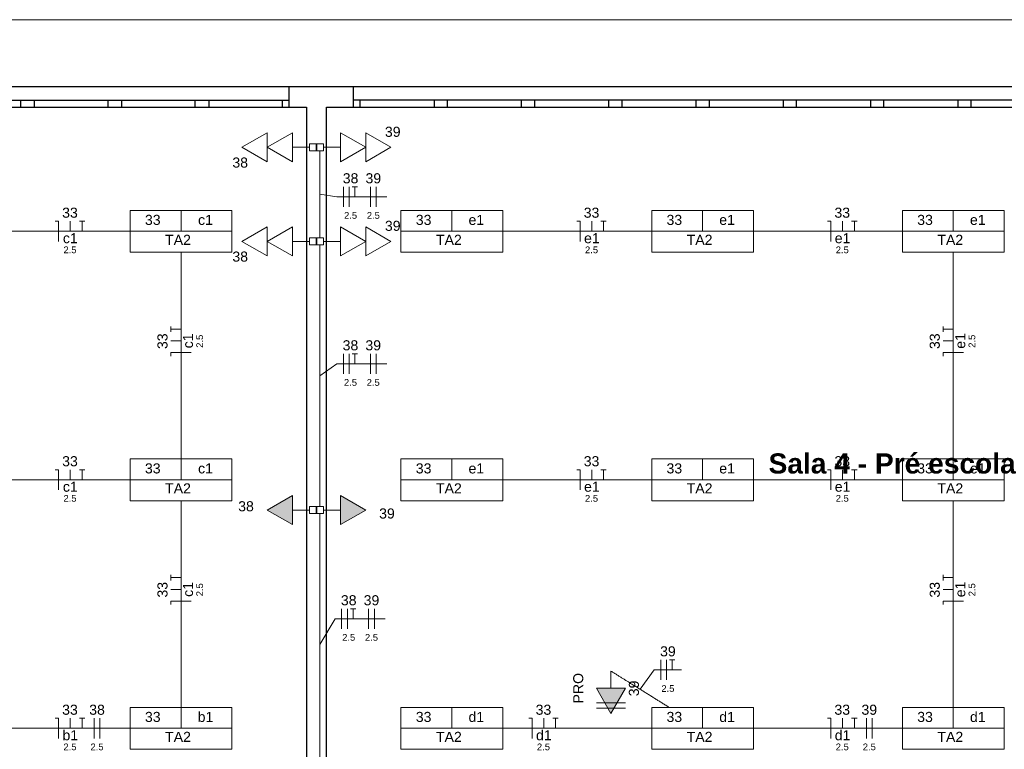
# Model space of a CAD drawing. Header units: millimetres. Extents: x 55082 to 85113, y -5867 to -946.
# Tile 17 of 77: x 57098 to 57831, y -3525 to -2982. Entities that reach past the tile are written whole.
import ezdxf

# ---------------------------------------------------------------- set-up
doc = ezdxf.new("R2010")
doc.units = ezdxf.units.MM
doc.header["$MEASUREMENT"] = 0
for name, color, linetype, lineweight in [('EL-Condutos', 5, 'Continuous', 20), ('EL-Fios (Fase 1)', 7, 'Continuous', 5), ('EL-Fios (Fase 2)', 7, 'Continuous', 5), ('EL-Fios (Neutro)', 7, 'Continuous', 5), ('EL-Fios (Retorno)', 7, 'Continuous', 5), ('EL-Fios (Terra)', 7, 'Continuous', 5), ('EL-Textos fios', 7, 'Continuous', 20), ('FINA', 8, 'Continuous', 5), ('P-SIMBOL', 5, 'Continuous', 20), ('Textos', 7, 'Continuous', 5)]:
    doc.layers.add(name, color=color, linetype=linetype, lineweight=lineweight)
doc.styles.add('Arial', font='arial.ttf')
doc.styles.add('ArialN', font='arialbd.ttf')

msp = doc.modelspace()

# ---------------------------------------------------------------- hatches: boundary and pattern name
at = {"layer": 'P-SIMBOL', "linetype": 'Continuous'}
for points in [[(57300.77, -3336.32), (57282.02, -3347.14), (57300.77, -3357.97)], [(57336.68, -3357.97), (57355.43, -3347.14), (57336.68, -3336.32)], [(57527.16, -3479.83), (57537.99, -3498.58), (57548.81, -3479.83)]]:
    msp.add_hatch(color=256, dxfattribs=at).paths.add_polyline_path(points)

# ---------------------------------------------------------------- linework, layer by layer
for p, q in [((58752.48, -3032.14), (55586.23, -3032.14)), ((57298.51, -3047.14), (57298.51, -3032.14)), ((57298.51, -3047.14), (57298.51, -3032.14)), ((57346.23, -3047.14), (57346.23, -3032.14)), ((57346.23, -3047.14), (57346.23, -3032.14)), ((56778.51, -3042.14), (57298.51, -3042.14)), ((57098.51, -3047.14), (57098.51, -3042.14)), ((57108.51, -3042.14), (57108.51, -3047.14)), ((57163.51, -3047.14), (57163.51, -3042.14)), ((57173.51, -3042.14), (57173.51, -3047.14)), ((57228.51, -3047.14), (57228.51, -3042.14)), ((57238.51, -3042.14), (57238.51, -3047.14)), ((57293.51, -3047.14), (57293.51, -3042.14)), ((57866.23, -3042.14), (57346.23, -3042.14)), ((57351.23, -3047.14), (57351.23, -3042.14)), ((57406.23, -3042.14), (57406.23, -3047.14)), ((57416.23, -3047.14), (57416.23, -3042.14)), ((57471.23, -3042.14), (57471.23, -3047.14)), ((57481.23, -3047.14), (57481.23, -3042.14)), ((57536.23, -3042.14), (57536.23, -3047.14)), ((57546.23, -3047.14), (57546.23, -3042.14)), ((57601.23, -3042.14), (57601.23, -3047.14)), ((57611.23, -3047.14), (57611.23, -3042.14)), ((57666.23, -3042.14), (57666.23, -3047.14)), ((57676.23, -3047.14), (57676.23, -3042.14)), ((57731.23, -3042.14), (57731.23, -3047.14)), ((57741.23, -3047.14), (57741.23, -3042.14)), ((57796.23, -3042.14), (57796.23, -3047.14)), ((57806.23, -3047.14), (57806.23, -3042.14))]:
    msp.add_line(p, q)
for points in [[(56751.23, -3047.14), (57311.23, -3047.14)], [(57311.23, -3047.14), (57311.23, -3787.14)], [(57326.23, -3047.14), (57886.23, -3047.14)], [(57326.23, -3787.14), (57326.23, -3047.14)]]:
    msp.add_lwpolyline(points)
at = {"layer": 'EL-Condutos', "linetype": 'Continuous', "ltscale": 50}
for points in [[(57321.23, -3144.53), (57321.23, -3141.47), (57321.23, -3138.6), (57321.23, -3135.9), (57321.23, -3133.36), (57321.23, -3130.96), (57321.23, -3128.7), (57321.23, -3126.56), (57321.23, -3124.53), (57321.23, -3122.59), (57321.23, -3120.72), (57321.23, -3118.93), (57321.23, -3117.19), (57321.23, -3115.48), (57321.23, -3113.81), (57321.23, -3112.14), (57321.23, -3110.48), (57321.23, -3108.81), (57321.23, -3107.1), (57321.23, -3105.36), (57321.23, -3103.56), (57321.23, -3101.7), (57321.23, -3099.76), (57321.23, -3097.73), (57321.23, -3095.58), (57321.23, -3093.32), (57321.23, -3090.93), (57321.23, -3088.39), (57321.23, -3085.69), (57321.23, -3082.82), (57321.23, -3079.76)], [(57179.95, -3139.64), (57175.36, -3139.64), (57170.95, -3139.64), (57166.72, -3139.64), (57162.64, -3139.64), (57158.72, -3139.64), (57154.92, -3139.64), (57151.25, -3139.64), (57147.68, -3139.64), (57144.2, -3139.64), (57140.81, -3139.64), (57137.48, -3139.64), (57134.2, -3139.64), (57130.96, -3139.64), (57127.75, -3139.64), (57124.56, -3139.64), (57121.36, -3139.64), (57118.15, -3139.64), (57114.92, -3139.64), (57111.64, -3139.64), (57108.31, -3139.64), (57104.92, -3139.64), (57101.44, -3139.64), (57097.87, -3139.64), (57094.2, -3139.64), (57090.4, -3139.64), (57086.47, -3139.64), (57082.4, -3139.64), (57078.17, -3139.64), (57073.76, -3139.64), (57069.17, -3139.64)], [(57457.5, -3139.64), (57462.09, -3139.64), (57466.5, -3139.64), (57470.73, -3139.64), (57474.81, -3139.64), (57478.73, -3139.64), (57482.53, -3139.64), (57486.2, -3139.64), (57489.77, -3139.64), (57493.25, -3139.64), (57496.64, -3139.64), (57499.97, -3139.64), (57503.25, -3139.64), (57506.49, -3139.64), (57509.7, -3139.64), (57512.89, -3139.64), (57516.09, -3139.64), (57519.3, -3139.64), (57522.53, -3139.64), (57525.81, -3139.64), (57529.14, -3139.64), (57532.54, -3139.64), (57536.01, -3139.64), (57539.58, -3139.64), (57543.25, -3139.64), (57547.05, -3139.64), (57550.98, -3139.64), (57555.05, -3139.64), (57559.29, -3139.64), (57563.69, -3139.64), (57568.28, -3139.64)], [(57644.17, -3139.64), (57648.76, -3139.64), (57653.17, -3139.64), (57657.4, -3139.64), (57661.47, -3139.64), (57665.4, -3139.64), (57669.2, -3139.64), (57672.87, -3139.64), (57676.44, -3139.64), (57679.92, -3139.64), (57683.31, -3139.64), (57686.64, -3139.64), (57689.92, -3139.64), (57693.15, -3139.64), (57696.36, -3139.64), (57699.56, -3139.64), (57702.75, -3139.64), (57705.96, -3139.64), (57709.2, -3139.64), (57712.48, -3139.64), (57715.81, -3139.64), (57719.2, -3139.64), (57722.68, -3139.64), (57726.25, -3139.64), (57729.92, -3139.64), (57733.72, -3139.64), (57737.64, -3139.64), (57741.72, -3139.64), (57745.95, -3139.64), (57750.36, -3139.64), (57754.95, -3139.64)], [(57321.23, -3344.5), (57321.23, -3335.16), (57321.23, -3326.41), (57321.23, -3318.21), (57321.23, -3310.51), (57321.23, -3303.27), (57321.23, -3296.46), (57321.23, -3290.03), (57321.23, -3283.93), (57321.23, -3278.13), (57321.23, -3272.58), (57321.23, -3267.24), (57321.23, -3262.07), (57321.23, -3257.02), (57321.23, -3252.06), (57321.23, -3247.14), (57321.23, -3242.23), (57321.23, -3237.27), (57321.23, -3232.22), (57321.23, -3227.05), (57321.23, -3221.71), (57321.23, -3216.16), (57321.23, -3210.36), (57321.23, -3204.26), (57321.23, -3197.83), (57321.23, -3191.01), (57321.23, -3183.78), (57321.23, -3176.08), (57321.23, -3167.88), (57321.23, -3159.13), (57321.23, -3149.79)], [(57217.89, -3308.95), (57217.89, -3301.94), (57217.89, -3295.31), (57217.89, -3289.05), (57217.89, -3283.13), (57217.89, -3277.51), (57217.89, -3272.18), (57217.89, -3267.1), (57217.89, -3262.24), (57217.89, -3257.57), (57217.89, -3253.08), (57217.89, -3248.72), (57217.89, -3244.48), (57217.89, -3240.32), (57217.89, -3236.22), (57217.89, -3232.14), (57217.89, -3228.07), (57217.89, -3223.97), (57217.89, -3219.81), (57217.89, -3215.57), (57217.89, -3211.21), (57217.89, -3206.72), (57217.89, -3202.05), (57217.89, -3197.19), (57217.89, -3192.11), (57217.89, -3186.77), (57217.89, -3181.16), (57217.89, -3175.24), (57217.89, -3168.98), (57217.89, -3162.35), (57217.89, -3155.34)], [(57792.89, -3155.34), (57792.89, -3162.35), (57792.89, -3168.98), (57792.89, -3175.24), (57792.89, -3181.16), (57792.89, -3186.77), (57792.89, -3192.11), (57792.89, -3197.19), (57792.89, -3202.05), (57792.89, -3206.72), (57792.89, -3211.21), (57792.89, -3215.57), (57792.89, -3219.81), (57792.89, -3223.97), (57792.89, -3228.07), (57792.89, -3232.14), (57792.89, -3236.22), (57792.89, -3240.32), (57792.89, -3244.48), (57792.89, -3248.72), (57792.89, -3253.08), (57792.89, -3257.57), (57792.89, -3262.24), (57792.89, -3267.1), (57792.89, -3272.18), (57792.89, -3277.51), (57792.89, -3283.13), (57792.89, -3289.05), (57792.89, -3295.31), (57792.89, -3301.94), (57792.89, -3308.95)], [(57179.95, -3324.64), (57175.36, -3324.64), (57170.95, -3324.64), (57166.72, -3324.64), (57162.64, -3324.64), (57158.72, -3324.64), (57154.92, -3324.64), (57151.25, -3324.64), (57147.68, -3324.64), (57144.2, -3324.64), (57140.81, -3324.64), (57137.48, -3324.64), (57134.2, -3324.64), (57130.96, -3324.64), (57127.75, -3324.64), (57124.56, -3324.64), (57121.36, -3324.64), (57118.15, -3324.64), (57114.92, -3324.64), (57111.64, -3324.64), (57108.31, -3324.64), (57104.92, -3324.64), (57101.44, -3324.64), (57097.87, -3324.64), (57094.2, -3324.64), (57090.4, -3324.64), (57086.47, -3324.64), (57082.4, -3324.64), (57078.17, -3324.64), (57073.76, -3324.64), (57069.17, -3324.64)], [(57568.28, -3324.64), (57563.69, -3324.64), (57559.29, -3324.64), (57555.05, -3324.64), (57550.98, -3324.64), (57547.05, -3324.64), (57543.25, -3324.64), (57539.58, -3324.64), (57536.01, -3324.64), (57532.54, -3324.64), (57529.14, -3324.64), (57525.81, -3324.64), (57522.53, -3324.64), (57519.3, -3324.64), (57516.09, -3324.64), (57512.89, -3324.64), (57509.7, -3324.64), (57506.49, -3324.64), (57503.25, -3324.64), (57499.97, -3324.64), (57496.64, -3324.64), (57493.25, -3324.64), (57489.77, -3324.64), (57486.2, -3324.64), (57482.53, -3324.64), (57478.73, -3324.64), (57474.81, -3324.64), (57470.73, -3324.64), (57466.5, -3324.64), (57462.09, -3324.64), (57457.5, -3324.64)], [(57754.95, -3324.64), (57750.36, -3324.64), (57745.95, -3324.64), (57741.72, -3324.64), (57737.64, -3324.64), (57733.72, -3324.64), (57729.92, -3324.64), (57726.25, -3324.64), (57722.68, -3324.64), (57719.2, -3324.64), (57715.81, -3324.64), (57712.48, -3324.64), (57709.2, -3324.64), (57705.96, -3324.64), (57702.75, -3324.64), (57699.56, -3324.64), (57696.36, -3324.64), (57693.15, -3324.64), (57689.92, -3324.64), (57686.64, -3324.64), (57683.31, -3324.64), (57679.92, -3324.64), (57676.44, -3324.64), (57672.87, -3324.64), (57669.2, -3324.64), (57665.4, -3324.64), (57661.47, -3324.64), (57657.4, -3324.64), (57653.17, -3324.64), (57648.76, -3324.64), (57644.17, -3324.64)], [(57217.89, -3493.95), (57217.89, -3486.94), (57217.89, -3480.31), (57217.89, -3474.05), (57217.89, -3468.13), (57217.89, -3462.51), (57217.89, -3457.18), (57217.89, -3452.1), (57217.89, -3447.24), (57217.89, -3442.57), (57217.89, -3438.08), (57217.89, -3433.72), (57217.89, -3429.48), (57217.89, -3425.32), (57217.89, -3421.22), (57217.89, -3417.14), (57217.89, -3413.07), (57217.89, -3408.97), (57217.89, -3404.81), (57217.89, -3400.57), (57217.89, -3396.21), (57217.89, -3391.72), (57217.89, -3387.05), (57217.89, -3382.19), (57217.89, -3377.11), (57217.89, -3371.77), (57217.89, -3366.16), (57217.89, -3360.24), (57217.89, -3353.98), (57217.89, -3347.35), (57217.89, -3340.34)], [(57792.89, -3493.95), (57792.89, -3486.94), (57792.89, -3480.31), (57792.89, -3474.05), (57792.89, -3468.13), (57792.89, -3462.51), (57792.89, -3457.18), (57792.89, -3452.1), (57792.89, -3447.24), (57792.89, -3442.57), (57792.89, -3438.08), (57792.89, -3433.72), (57792.89, -3429.48), (57792.89, -3425.32), (57792.89, -3421.22), (57792.89, -3417.14), (57792.89, -3413.07), (57792.89, -3408.97), (57792.89, -3404.81), (57792.89, -3400.57), (57792.89, -3396.21), (57792.89, -3391.72), (57792.89, -3387.05), (57792.89, -3382.19), (57792.89, -3377.11), (57792.89, -3371.77), (57792.89, -3366.16), (57792.89, -3360.24), (57792.89, -3353.98), (57792.89, -3347.35), (57792.89, -3340.34)], [(57321.23, -3544.5), (57321.23, -3535.16), (57321.23, -3526.41), (57321.23, -3518.21), (57321.23, -3510.51), (57321.23, -3503.27), (57321.23, -3496.46), (57321.23, -3490.03), (57321.23, -3483.93), (57321.23, -3478.13), (57321.23, -3472.58), (57321.23, -3467.24), (57321.23, -3462.07), (57321.23, -3457.02), (57321.23, -3452.06), (57321.23, -3447.14), (57321.23, -3442.23), (57321.23, -3437.27), (57321.23, -3432.22), (57321.23, -3427.05), (57321.23, -3421.71), (57321.23, -3416.16), (57321.23, -3410.36), (57321.23, -3404.26), (57321.23, -3397.83), (57321.23, -3391.01), (57321.23, -3383.78), (57321.23, -3376.08), (57321.23, -3367.88), (57321.23, -3359.13), (57321.23, -3349.79)], [(57581.27, -3494.06), (57580, -3493.27), (57578.77, -3492.5), (57577.56, -3491.74), (57576.37, -3491), (57575.2, -3490.27), (57574.04, -3489.55), (57572.89, -3488.83), (57571.75, -3488.11), (57570.6, -3487.39), (57569.44, -3486.67), (57568.28, -3485.94), (57567.1, -3485.21), (57565.9, -3484.46), (57564.67, -3483.69), (57563.42, -3482.91), (57562.13, -3482.11), (57560.81, -3481.28), (57559.44, -3480.42), (57558.02, -3479.54), (57556.55, -3478.62), (57555.03, -3477.67), (57553.44, -3476.68), (57551.79, -3475.65), (57550.07, -3474.57), (57548.27, -3473.45), (57546.39, -3472.27), (57544.43, -3471.05), (57542.38, -3469.77), (57540.23, -3468.43), (57537.99, -3467.03)], [(57179.95, -3509.64), (57175.36, -3509.64), (57170.95, -3509.64), (57166.72, -3509.64), (57162.64, -3509.64), (57158.72, -3509.64), (57154.92, -3509.64), (57151.25, -3509.64), (57147.68, -3509.64), (57144.2, -3509.64), (57140.81, -3509.64), (57137.48, -3509.64), (57134.2, -3509.64), (57130.96, -3509.64), (57127.75, -3509.64), (57124.56, -3509.64), (57121.36, -3509.64), (57118.15, -3509.64), (57114.92, -3509.64), (57111.64, -3509.64), (57108.31, -3509.64), (57104.92, -3509.64), (57101.44, -3509.64), (57097.87, -3509.64), (57094.2, -3509.64), (57090.4, -3509.64), (57086.47, -3509.64), (57082.4, -3509.64), (57078.17, -3509.64), (57073.76, -3509.64), (57069.17, -3509.64)], [(57568.28, -3509.64), (57563.69, -3509.64), (57559.29, -3509.64), (57555.05, -3509.64), (57550.98, -3509.64), (57547.05, -3509.64), (57543.25, -3509.64), (57539.58, -3509.64), (57536.01, -3509.64), (57532.54, -3509.64), (57529.14, -3509.64), (57525.81, -3509.64), (57522.53, -3509.64), (57519.3, -3509.64), (57516.09, -3509.64), (57512.89, -3509.64), (57509.7, -3509.64), (57506.49, -3509.64), (57503.25, -3509.64), (57499.97, -3509.64), (57496.64, -3509.64), (57493.25, -3509.64), (57489.77, -3509.64), (57486.2, -3509.64), (57482.53, -3509.64), (57478.73, -3509.64), (57474.81, -3509.64), (57470.73, -3509.64), (57466.5, -3509.64), (57462.09, -3509.64), (57457.5, -3509.64)], [(57754.95, -3509.64), (57750.36, -3509.64), (57745.95, -3509.64), (57741.72, -3509.64), (57737.64, -3509.64), (57733.72, -3509.64), (57729.92, -3509.64), (57726.25, -3509.64), (57722.68, -3509.64), (57719.2, -3509.64), (57715.81, -3509.64), (57712.48, -3509.64), (57709.2, -3509.64), (57705.96, -3509.64), (57702.75, -3509.64), (57699.56, -3509.64), (57696.36, -3509.64), (57693.15, -3509.64), (57689.92, -3509.64), (57686.64, -3509.64), (57683.31, -3509.64), (57679.92, -3509.64), (57676.44, -3509.64), (57672.87, -3509.64), (57669.2, -3509.64), (57665.4, -3509.64), (57661.47, -3509.64), (57657.4, -3509.64), (57653.17, -3509.64), (57648.76, -3509.64), (57644.17, -3509.64)]]:
    msp.add_spline(points, degree=3, dxfattribs=at)
at = {"layer": 'EL-Fios (Fase 1)'}
for p, q in [((57338.82, -3121.53), (57338.82, -3106.53)), ((57358.91, -3121.53), (57358.91, -3106.53)), ((57338.74, -3245.86), (57338.74, -3230.86)), ((57358.83, -3245.86), (57358.83, -3230.86)), ((57337.45, -3435.64), (57337.45, -3420.64)), ((57357.54, -3435.64), (57357.54, -3420.64)), ((57575.09, -3473.68), (57575.09, -3458.68)), ((57153.2, -3517.14), (57153.2, -3502.14)), ((57728.2, -3517.14), (57728.2, -3502.14))]:
    msp.add_line(p, q, dxfattribs=at)
at = {"layer": 'EL-Fios (Fase 2)'}
for p, q in [((57343.11, -3121.53), (57343.11, -3106.53)), ((57363.2, -3121.53), (57363.2, -3106.53)), ((57343.03, -3245.86), (57343.03, -3230.86)), ((57363.12, -3245.86), (57363.12, -3230.86)), ((57341.73, -3435.64), (57341.73, -3420.64)), ((57361.82, -3435.64), (57361.82, -3420.64)), ((57579.38, -3473.68), (57579.38, -3458.68)), ((57157.48, -3517.14), (57157.48, -3502.14)), ((57732.48, -3517.14), (57732.48, -3502.14))]:
    msp.add_line(p, q, dxfattribs=at)
at = {"layer": 'EL-Fios (Neutro)'}
for p, q in [((57124.2, -3132.14), (57126.7, -3132.14)), ((57126.7, -3147.14), (57126.7, -3132.14)), ((57512.53, -3132.14), (57515.03, -3132.14)), ((57515.03, -3147.14), (57515.03, -3132.14)), ((57699.2, -3132.14), (57701.7, -3132.14)), ((57701.7, -3147.14), (57701.7, -3132.14)), ((57225.39, -3230), (57210.39, -3230)), ((57210.39, -3232.5), (57210.39, -3230)), ((57800.39, -3230), (57785.39, -3230)), ((57785.39, -3232.5), (57785.39, -3230)), ((57124.2, -3317.14), (57126.7, -3317.14)), ((57126.7, -3332.14), (57126.7, -3317.14)), ((57512.53, -3317.14), (57515.03, -3317.14)), ((57515.03, -3332.14), (57515.03, -3317.14)), ((57699.2, -3317.14), (57701.7, -3317.14)), ((57701.7, -3332.14), (57701.7, -3317.14)), ((57225.39, -3415), (57210.39, -3415)), ((57210.39, -3417.5), (57210.39, -3415)), ((57800.39, -3415), (57785.39, -3415)), ((57785.39, -3417.5), (57785.39, -3415)), ((57124.2, -3502.14), (57126.7, -3502.14)), ((57126.7, -3517.14), (57126.7, -3502.14)), ((57476.74, -3502.14), (57479.24, -3502.14)), ((57479.24, -3517.14), (57479.24, -3502.14)), ((57699.2, -3502.14), (57701.7, -3502.14)), ((57701.7, -3517.14), (57701.7, -3502.14))]:
    msp.add_line(p, q, dxfattribs=at)
at = {"layer": 'EL-Fios (Retorno)'}
for p, q in [((57135.45, -3139.64), (57135.45, -3132.14)), ((57523.78, -3139.64), (57523.78, -3132.14)), ((57710.45, -3139.64), (57710.45, -3132.14)), ((57217.89, -3221.25), (57210.39, -3221.25)), ((57792.89, -3221.25), (57785.39, -3221.25)), ((57135.45, -3324.64), (57135.45, -3317.14)), ((57523.78, -3324.64), (57523.78, -3317.14)), ((57710.45, -3324.64), (57710.45, -3317.14)), ((57217.89, -3406.25), (57210.39, -3406.25)), ((57792.89, -3406.25), (57785.39, -3406.25)), ((57135.45, -3509.64), (57135.45, -3502.14)), ((57487.99, -3509.64), (57487.99, -3502.14)), ((57710.45, -3509.64), (57710.45, -3502.14))]:
    msp.add_line(p, q, dxfattribs=at)
at = {"layer": 'EL-Fios (Terra)'}
for points in [[(57347.39, -3114.03), (57347.39, -3106.53), (57345.39, -3106.53), (57349.39, -3106.53)], [(57144.2, -3139.64), (57144.2, -3132.14), (57142.2, -3132.14), (57146.2, -3132.14)], [(57532.53, -3139.64), (57532.53, -3132.14), (57530.53, -3132.14), (57534.53, -3132.14)], [(57719.2, -3139.64), (57719.2, -3132.14), (57717.2, -3132.14), (57721.2, -3132.14)], [(57217.89, -3212.5), (57210.39, -3212.5), (57210.39, -3214.5), (57210.39, -3210.5)], [(57792.89, -3212.5), (57785.39, -3212.5), (57785.39, -3214.5), (57785.39, -3210.5)], [(57347.31, -3238.36), (57347.31, -3230.86), (57345.31, -3230.86), (57349.31, -3230.86)], [(57144.2, -3324.64), (57144.2, -3317.14), (57142.2, -3317.14), (57146.2, -3317.14)], [(57532.53, -3324.64), (57532.53, -3317.14), (57530.53, -3317.14), (57534.53, -3317.14)], [(57719.2, -3324.64), (57719.2, -3317.14), (57717.2, -3317.14), (57721.2, -3317.14)], [(57217.89, -3397.5), (57210.39, -3397.5), (57210.39, -3399.5), (57210.39, -3395.5)], [(57792.89, -3397.5), (57785.39, -3397.5), (57785.39, -3399.5), (57785.39, -3395.5)], [(57346.02, -3428.14), (57346.02, -3420.64), (57344.02, -3420.64), (57348.02, -3420.64)], [(57583.66, -3466.18), (57583.66, -3458.68), (57581.66, -3458.68), (57585.66, -3458.68)], [(57144.2, -3509.64), (57144.2, -3502.14), (57142.2, -3502.14), (57146.2, -3502.14)], [(57496.74, -3509.64), (57496.74, -3502.14), (57494.74, -3502.14), (57498.74, -3502.14)], [(57719.2, -3509.64), (57719.2, -3502.14), (57717.2, -3502.14), (57721.2, -3502.14)]]:
    msp.add_lwpolyline(points, dxfattribs=at)
at = {"layer": 'EL-Textos fios'}
for p, q in [((57321.23, -3112.14), (57334, -3114.03)), ((57334, -3114.03), (57371.16, -3114.03)), ((57321.23, -3247.14), (57333.92, -3238.36)), ((57333.92, -3238.36), (57371.09, -3238.36)), ((57321.23, -3447.14), (57332.62, -3428.14)), ((57332.62, -3428.14), (57369.79, -3428.14)), ((57559.64, -3480.55), (57570.27, -3466.18)), ((57570.27, -3466.18), (57590.49, -3466.18))]:
    msp.add_line(p, q, dxfattribs=at)
at = {"layer": 'FINA'}
msp.add_lwpolyline([(59696.23, -3032.14), (59696.23, -2982.14), (55586.23, -2982.14), (55586.23, -3032.14)], dxfattribs=at)
for points in [[(56751.23, -3047.14), (56751.23, -3787.14), (57311.23, -3787.14), (57311.23, -3047.14)], [(57326.23, -3047.14), (57326.23, -3787.14), (57886.23, -3787.14), (57886.23, -3047.14)]]:
    msp.add_lwpolyline(points, close=True, dxfattribs=at)
at = {"layer": 'P-SIMBOL'}
for p, q in [((57263.24, -3077.14), (57281.99, -3066.31)), ((57281.99, -3066.31), (57281.99, -3087.96)), ((57282.02, -3077.14), (57300.77, -3066.32)), ((57300.77, -3066.32), (57300.77, -3087.97)), ((57336.68, -3066.32), (57355.43, -3077.14)), ((57336.68, -3087.97), (57336.68, -3066.32)), ((57355.46, -3066.33), (57374.21, -3077.15)), ((57355.46, -3087.98), (57355.46, -3066.33)), ((57281.99, -3087.96), (57263.24, -3077.14)), ((57300.77, -3087.97), (57282.02, -3077.14)), ((57300.77, -3077.14), (57313.57, -3077.14)), ((57313.57, -3079.8), (57313.57, -3074.49)), ((57313.57, -3074.49), (57318.88, -3074.49)), ((57318.57, -3074.49), (57323.88, -3074.49)), ((57318.57, -3079.8), (57318.57, -3074.49)), ((57318.88, -3074.49), (57318.88, -3079.8)), ((57323.88, -3074.49), (57323.88, -3079.8)), ((57336.68, -3077.14), (57323.88, -3077.14)), ((57355.43, -3077.14), (57336.68, -3087.97)), ((57374.21, -3077.15), (57355.46, -3087.98)), ((57318.88, -3079.8), (57313.57, -3079.8)), ((57323.88, -3079.8), (57318.57, -3079.8)), ((57179.97, -3124.08), (57179.97, -3155.21)), ((57179.97, -3124.08), (57255.82, -3124.08)), ((57217.89, -3139.64), (57217.89, -3124.08)), ((57255.82, -3124.08), (57255.82, -3155.21)), ((57381.63, -3124.08), (57381.63, -3155.21)), ((57381.63, -3124.08), (57457.48, -3124.08)), ((57419.56, -3139.64), (57419.56, -3124.08)), ((57457.48, -3124.08), (57457.48, -3155.21)), ((57568.3, -3124.08), (57568.3, -3155.21)), ((57568.3, -3124.08), (57644.15, -3124.08)), ((57606.23, -3139.64), (57606.23, -3124.08)), ((57644.15, -3124.08), (57644.15, -3155.21)), ((57754.97, -3124.08), (57754.97, -3155.21)), ((57754.97, -3124.08), (57830.82, -3124.08)), ((57792.89, -3139.64), (57792.89, -3124.08)), ((57830.82, -3124.08), (57830.82, -3155.21)), ((57263.24, -3147.14), (57281.99, -3136.31)), ((57281.99, -3136.31), (57281.99, -3157.96)), ((57282.02, -3147.14), (57300.77, -3136.32)), ((57300.77, -3136.32), (57300.77, -3157.97)), ((57336.68, -3136.32), (57355.43, -3147.14)), ((57336.68, -3157.97), (57336.68, -3136.32)), ((57355.46, -3136.33), (57374.21, -3147.15)), ((57355.46, -3157.98), (57355.46, -3136.33)), ((57179.97, -3139.64), (57255.82, -3139.64)), ((57313.57, -3149.8), (57313.57, -3144.49)), ((57313.57, -3144.49), (57318.88, -3144.49)), ((57318.57, -3144.49), (57323.88, -3144.49)), ((57318.57, -3149.8), (57318.57, -3144.49)), ((57318.88, -3144.49), (57318.88, -3149.8)), ((57323.88, -3144.49), (57323.88, -3149.8)), ((57381.63, -3139.64), (57457.48, -3139.64)), ((57568.3, -3139.64), (57644.15, -3139.64)), ((57754.97, -3139.64), (57830.82, -3139.64)), ((57281.99, -3157.96), (57263.24, -3147.14)), ((57300.77, -3157.97), (57282.02, -3147.14)), ((57300.77, -3147.14), (57313.57, -3147.14)), ((57318.88, -3149.8), (57313.57, -3149.8)), ((57323.88, -3149.8), (57318.57, -3149.8)), ((57336.68, -3147.14), (57323.88, -3147.14)), ((57355.43, -3147.14), (57336.68, -3157.97)), ((57374.21, -3147.15), (57355.46, -3157.98)), ((57179.97, -3155.21), (57255.82, -3155.21)), ((57381.63, -3155.21), (57457.48, -3155.21)), ((57568.3, -3155.21), (57644.15, -3155.21)), ((57754.97, -3155.21), (57830.82, -3155.21)), ((57179.97, -3309.08), (57179.97, -3340.21)), ((57179.97, -3309.08), (57255.82, -3309.08)), ((57217.89, -3324.64), (57217.89, -3309.08)), ((57255.82, -3309.08), (57255.82, -3340.21)), ((57381.63, -3309.08), (57381.63, -3340.21)), ((57381.63, -3309.08), (57457.48, -3309.08)), ((57419.56, -3324.64), (57419.56, -3309.08)), ((57457.48, -3309.08), (57457.48, -3340.21)), ((57568.3, -3309.08), (57568.3, -3340.21)), ((57568.3, -3309.08), (57644.15, -3309.08)), ((57606.23, -3324.64), (57606.23, -3309.08)), ((57644.15, -3309.08), (57644.15, -3340.21)), ((57754.97, -3309.08), (57754.97, -3340.21)), ((57754.97, -3309.08), (57830.82, -3309.08)), ((57792.89, -3324.64), (57792.89, -3309.08)), ((57830.82, -3309.08), (57830.82, -3340.21)), ((57179.97, -3324.64), (57255.82, -3324.64)), ((57381.63, -3324.64), (57457.48, -3324.64)), ((57568.3, -3324.64), (57644.15, -3324.64)), ((57754.97, -3324.64), (57830.82, -3324.64)), ((57179.97, -3340.21), (57255.82, -3340.21)), ((57282.02, -3347.14), (57300.77, -3336.32)), ((57300.77, -3336.32), (57300.77, -3357.97)), ((57336.68, -3357.97), (57336.68, -3336.32)), ((57336.68, -3336.32), (57355.43, -3347.14)), ((57381.63, -3340.21), (57457.48, -3340.21)), ((57568.3, -3340.21), (57644.15, -3340.21)), ((57754.97, -3340.21), (57830.82, -3340.21)), ((57300.77, -3357.97), (57282.02, -3347.14)), ((57300.77, -3347.14), (57313.57, -3347.14)), ((57313.57, -3349.8), (57313.57, -3344.49)), ((57313.57, -3344.49), (57318.88, -3344.49)), ((57318.88, -3349.8), (57313.57, -3349.8)), ((57318.57, -3349.8), (57318.57, -3344.49)), ((57318.57, -3344.49), (57323.88, -3344.49)), ((57323.88, -3349.8), (57318.57, -3349.8)), ((57318.88, -3344.49), (57318.88, -3349.8)), ((57323.88, -3344.49), (57323.88, -3349.8)), ((57336.68, -3347.14), (57323.88, -3347.14)), ((57355.43, -3347.14), (57336.68, -3357.97)), ((57537.99, -3479.83), (57537.99, -3467.03)), ((57537.99, -3498.58), (57527.16, -3479.83)), ((57527.16, -3479.83), (57548.81, -3479.83)), ((57548.81, -3479.83), (57537.99, -3498.58)), ((57179.97, -3494.08), (57179.97, -3525.21)), ((57179.97, -3494.08), (57255.82, -3494.08)), ((57217.89, -3509.64), (57217.89, -3494.08)), ((57255.82, -3494.08), (57255.82, -3525.21)), ((57381.63, -3494.08), (57381.63, -3525.21)), ((57381.63, -3494.08), (57457.48, -3494.08)), ((57419.56, -3509.64), (57419.56, -3494.08)), ((57457.48, -3494.08), (57457.48, -3525.21)), ((57527.16, -3490.67), (57548.81, -3490.67)), ((57527.16, -3494.74), (57548.81, -3494.74)), ((57568.3, -3494.08), (57568.3, -3525.21)), ((57568.3, -3494.08), (57644.15, -3494.08)), ((57606.23, -3509.64), (57606.23, -3494.08)), ((57644.15, -3494.08), (57644.15, -3525.21)), ((57754.97, -3494.08), (57754.97, -3525.21)), ((57754.97, -3494.08), (57830.82, -3494.08)), ((57792.89, -3509.64), (57792.89, -3494.08)), ((57830.82, -3494.08), (57830.82, -3525.21)), ((57179.97, -3509.64), (57255.82, -3509.64)), ((57381.63, -3509.64), (57457.48, -3509.64)), ((57568.3, -3509.64), (57644.15, -3509.64)), ((57754.97, -3509.64), (57830.82, -3509.64)), ((57179.97, -3525.21), (57255.82, -3525.21)), ((57381.63, -3525.21), (57457.48, -3525.21)), ((57568.3, -3525.21), (57644.15, -3525.21)), ((57754.97, -3525.21), (57830.82, -3525.21))]:
    msp.add_line(p, q, dxfattribs=at)

# ---------------------------------------------------------------- texts
at = {"layer": 'EL-Textos fios', "attachment_point": 8, "line_spacing_factor": 0.6, "style": 'Arial'}
for s, insert, char_height, width in [('38', (57344.11, -3104.05), 7.5, 23.3003), ('39', (57361.05, -3104.05), 7.5, 23.3003), ('33', (57135.2, -3129.67), 7.5, 23.3003), ('2.5', (57344.11, -3130.43), 5, 19.4131), ('2.5', (57361.05, -3130.43), 5, 19.4131), ('c1', (57135.45, -3148.64), 7.5, 22.1341), ('2.5', (57135.2, -3156.04), 5, 19.4131), ('38', (57344.03, -3228.38), 7.5, 23.3003), ('39', (57360.97, -3228.38), 7.5, 23.3003), ('2.5', (57344.03, -3254.76), 5, 19.4131), ('2.5', (57360.97, -3254.76), 5, 19.4131), ('33', (57135.2, -3314.67), 7.5, 23.3003), ('33', (57523.53, -3314.67), 7.5, 23.3003), ('33', (57710.2, -3314.67), 7.5, 23.3003), ('c1', (57135.45, -3333.64), 7.5, 22.1341), ('e1', (57523.78, -3333.64), 7.5, 23.3003), ('e1', (57710.45, -3333.64), 7.5, 23.3003), ('2.5', (57135.2, -3341.04), 5, 19.4131), ('2.5', (57523.53, -3341.04), 5, 19.4131), ('2.5', (57710.2, -3341.04), 5, 19.4131), ('38', (57342.73, -3418.16), 7.5, 23.3003), ('39', (57359.68, -3418.16), 7.5, 23.3003), ('2.5', (57342.73, -3444.54), 5, 19.4131), ('2.5', (57359.68, -3444.54), 5, 19.4131), ('39', (57580.38, -3456.2), 7.5, 23.3003), ('2.5', (57580.38, -3482.58), 5, 19.4131), ('33', (57135.2, -3499.67), 7.5, 23.3003), ('38', (57155.34, -3499.67), 7.5, 23.3003), ('33', (57487.74, -3499.67), 7.5, 23.3003), ('33', (57710.2, -3499.67), 7.5, 23.3003), ('39', (57730.34, -3499.67), 7.5, 23.3003), ('b1', (57135.45, -3518.64), 7.5, 23.3003), ('d1', (57487.99, -3518.64), 7.5, 23.3003), ('d1', (57710.45, -3518.64), 7.5, 23.3003), ('2.5', (57135.2, -3526.04), 5, 19.4131), ('2.5', (57155.34, -3526.04), 5, 19.4131), ('2.5', (57487.74, -3526.04), 5, 19.4131), ('2.5', (57710.2, -3526.04), 5, 19.4131), ('2.5', (57730.34, -3526.04), 5, 19.4131)]:
    msp.add_mtext(s, dxfattribs=dict(at, insert=insert, char_height=char_height, width=width))
for s, insert, char_height, width, rotation in [('33', (57523.53, -3129.67), 7.5, 23.3003, 0.00084), ('33', (57710.2, -3129.67), 7.5, 23.3003, 0.00084), ('e1', (57523.78, -3148.64), 7.5, 23.3003, 0.00084), ('e1', (57710.45, -3148.64), 7.5, 23.3003, 0.00084), ('2.5', (57523.53, -3156.04), 5, 19.4131, 0.00084), ('2.5', (57710.2, -3156.04), 5, 19.4131, 0.00084), ('33', (57207.92, -3221.5), 7.5, 23.3003, 90.00021), ('c1', (57226.89, -3221.25), 7.5, 22.1341, 90.00021), ('2.5', (57234.29, -3221.5), 5, 19.4131, 90.00021), ('33', (57782.92, -3221.5), 7.5, 23.3003, 90.00021), ('e1', (57801.89, -3221.25), 7.5, 23.3003, 90.00021), ('2.5', (57809.29, -3221.5), 5, 19.4131, 90.00021), ('33', (57207.92, -3406.5), 7.5, 23.3003, 90.00021), ('c1', (57226.89, -3406.25), 7.5, 22.1341, 90.00021), ('33', (57782.92, -3406.5), 7.5, 23.3003, 90.00021), ('e1', (57801.89, -3406.25), 7.5, 23.3003, 90.00021), ('2.5', (57234.29, -3406.5), 5, 19.4131, 90.00021), ('2.5', (57809.29, -3406.5), 5, 19.4131, 90.00021)]:
    msp.add_mtext(s, dxfattribs=dict(at, insert=insert, char_height=char_height, width=width, rotation=rotation))
at = {"layer": 'FINA', "insert": (57655.32, -3304.99), "char_height": 15, "width": 368.0259, "attachment_point": 1, "style": 'ArialN'}
msp.add_mtext('Sala 4 - Pré escola', dxfattribs=at)
at = {"layer": 'Textos', "char_height": 7.5, "attachment_point": 8, "line_spacing_factor": 0.6, "style": 'Arial'}
for s, insert, width in [('39', (57375.51, -3069.45), 23.3003), ('38', (57261.94, -3092.34), 23.3003), ('33', (57196.84, -3135.02), 23.3003), ('c1', (57236.09, -3135.02), 22.1341), ('39', (57375.51, -3139.45), 23.3003), ('33', (57398.51, -3135.02), 23.3003), ('e1', (57437.76, -3135.02), 23.3003), ('33', (57585.18, -3135.02), 23.3003), ('e1', (57624.43, -3135.02), 23.3003), ('33', (57771.84, -3135.02), 23.3003), ('e1', (57811.09, -3135.02), 23.3003), ('TA2', (57215.64, -3149.77), 38.4375), ('TA2', (57417.31, -3149.77), 38.4375), ('TA2', (57603.98, -3149.77), 38.4375), ('TA2', (57790.64, -3149.77), 38.4375), ('38', (57261.94, -3162.34), 23.3003), ('33', (57196.84, -3320.02), 23.3003), ('c1', (57236.09, -3320.02), 22.1341), ('33', (57398.51, -3320.02), 23.3003), ('e1', (57437.76, -3320.02), 23.3003), ('33', (57585.18, -3320.02), 23.3003), ('e1', (57624.43, -3320.02), 23.3003), ('33', (57771.84, -3320.02), 23.3003), ('e1', (57811.09, -3320.02), 23.3003), ('TA2', (57215.64, -3334.77), 38.4375), ('TA2', (57417.31, -3334.77), 38.4375), ('TA2', (57603.98, -3334.77), 38.4375), ('TA2', (57790.64, -3334.77), 38.4375), ('38', (57266.26, -3348.21), 23.3003), ('39', (57371.2, -3353.58), 23.3003), ('33', (57196.84, -3505.02), 23.3003), ('b1', (57236.09, -3505.02), 23.3003), ('33', (57398.51, -3505.02), 23.3003), ('d1', (57437.76, -3505.02), 23.3003), ('33', (57585.18, -3505.02), 23.3003), ('d1', (57624.43, -3505.02), 23.3003), ('33', (57771.84, -3505.02), 23.3003), ('d1', (57811.09, -3505.02), 23.3003), ('TA2', (57215.64, -3519.77), 38.4375), ('TA2', (57417.31, -3519.77), 38.4375), ('TA2', (57603.98, -3519.77), 38.4375), ('TA2', (57790.64, -3519.77), 38.4375)]:
    msp.add_mtext(s, dxfattribs=dict(at, insert=insert, width=width))
at = {"layer": 'Textos', "char_height": 7.5, "attachment_point": 8, "rotation": 90.00021, "line_spacing_factor": 0.6, "style": 'Arial'}
for s, insert, width in [('PRO', (57517.47, -3479.8), 45.423), ('39', (57558.91, -3479.95), 23.3003)]:
    msp.add_mtext(s, dxfattribs=dict(at, insert=insert, width=width))

doc.saveas('drawing.dxf')
